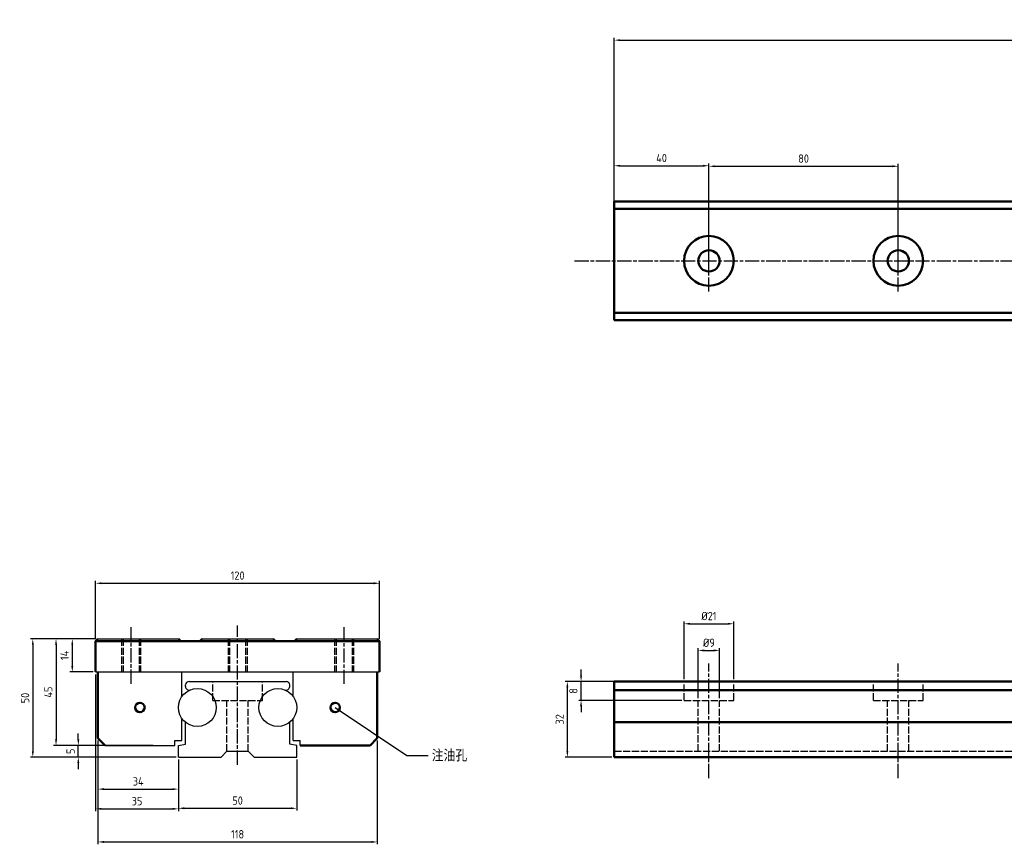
# Model space of a CAD drawing. Header units: millimetres. Extents: x 1641 to 2548, y 1640 to 2032.
# Tile 1 of 2: x 1641 to 2057, y 1683 to 2032. Entities that reach past the tile are written whole.
import ezdxf

# ---------------------------------------------------------------- set-up
doc = ezdxf.new("R2010")
doc.units = ezdxf.units.MM
for name, pattern in [('AM_ISO02W050', [7.5, 6, -1.5]), ('AM_ISO02W050x2', [3.75, 3, -0.75]), ('AM_ISO08W050', [18, 12, -1.5, 3, -1.5]), ('AM_ISO08W050x2', [9, 6, -0.75, 1.5, -0.75])]:
    doc.linetypes.add(name, pattern=pattern)
for name, color, linetype, lineweight in [('AM_0', 7, 'Continuous', 50), ('AM_3', 6, 'AM_ISO02W050', 25), ('AM_4', 3, 'Continuous', 25), ('AM_5', 3, 'Continuous', 25), ('AM_7', 4, 'AM_ISO08W050', 25)]:
    doc.layers.add(name, color=color, linetype=linetype, lineweight=lineweight)
doc.styles.get("Standard").update_dxf_attribs({"font": 'ISOCP.SHX', "bigfont": 'CHINESET.SHX'})
doc.dimstyles.new('AM_ISO', dxfattribs={"dimtxt": 3.5, "dimasz": 2.5, "dimexe": 1, "dimexo": 1, "dimgap": 1.5, "dimtad": 1, "dimdsep": 46, "dimtxsty": 'Standard', "dimcen": 0, "dimclrd": 256, "dimclre": 256, "dimclrt": 2, "dimadec": 0, "dimazin": 2, "dimtp": 0.1, "dimtm": 0.1, "dimtfac": 0.71, "dimtdec": 3, "dimtmove": 0, "dimatfit": 3, "dimfxl": 0, "dimlwd": -1, "dimlwe": -1, "dimarcsym": 0})
doc.dimstyles.new('AM_ISO$7', dxfattribs={"dimtxt": 5, "dimasz": 2.5, "dimexe": 1, "dimexo": 1, "dimgap": 1.5, "dimtad": 1, "dimdsep": 46, "dimtxsty": 'Standard', "dimcen": 0, "dimclrd": 256, "dimclre": 256, "dimclrt": 2, "dimadec": 0, "dimazin": 2, "dimtp": 0.1, "dimtm": 0.1, "dimtfac": 0.71, "dimtdec": 3, "dimtmove": 0, "dimatfit": 3, "dimfxl": 0, "dimlwd": -1, "dimlwe": -1, "dimarcsym": 0})

# ---------------------------------------------------------------- blocks, each defined once
blk = doc.blocks.new('*D2')
at = {"layer": 'AM_5'}
for p, q in [((1708.19, 1719.22), (1708.19, 1697.66)), ((1758.19, 1719.22), (1758.19, 1697.66)), ((1710.69, 1698.66), (1755.69, 1698.66))]:
    blk.add_line(p, q, dxfattribs=at)
for points in [[(1710.69, 1699.07), (1710.69, 1698.24), (1708.19, 1698.66)], [(1755.69, 1699.07), (1755.69, 1698.24), (1758.19, 1698.66)]]:
    blk.add_solid(points, dxfattribs=at)
at = {"layer": 'Defpoints', "color": 0}
for p in [(1708.19, 1720.22), (1758.19, 1720.22), (1758.19, 1698.66)]:
    blk.add_point(p, dxfattribs=at)
at = {"layer": 'AM_5', "color": 2, "insert": (1733.19, 1701.91), "char_height": 3.5, "attachment_point": 5}
blk.add_mtext('50', dxfattribs=at)
blk = doc.blocks.new('*D4')
at = {"layer": 'AM_5'}
for p, q in [((1892.31, 1955.86), (1892.31, 2024.06)), ((1894.81, 2023.06), (2529.81, 2023.06)), ((2532.31, 1955.86), (2532.31, 2024.06))]:
    blk.add_line(p, q, dxfattribs=at)
for points in [[(1894.81, 2023.47), (1894.81, 2022.64), (1892.31, 2023.06)], [(2529.81, 2023.47), (2529.81, 2022.64), (2532.31, 2023.06)]]:
    blk.add_solid(points, dxfattribs=at)
at = {"layer": 'Defpoints', "color": 0}
for p in [(2532.31, 2023.06), (1892.31, 1954.86), (2532.31, 1954.86)]:
    blk.add_point(p, dxfattribs=at)
at = {"layer": 'AM_5', "color": 2, "insert": (2165.28, 2026.48), "char_height": 3.5, "attachment_point": 5}
blk.add_mtext('640 (max4000mm)', dxfattribs=at)
blk = doc.blocks.new('*D5')
at = {"layer": 'AM_5'}
for p, q in [((1892.31, 1930.86), (1892.31, 1971.02)), ((1894.81, 1970.02), (1929.81, 1970.02)), ((1932.31, 1930.86), (1932.31, 1971.02))]:
    blk.add_line(p, q, dxfattribs=at)
for points in [[(1894.81, 1970.43), (1894.81, 1969.6), (1892.31, 1970.02)], [(1929.81, 1970.43), (1929.81, 1969.6), (1932.31, 1970.02)]]:
    blk.add_solid(points, dxfattribs=at)
at = {"layer": 'Defpoints', "color": 0}
for p in [(1932.31, 1970.02), (1892.31, 1929.86), (1932.31, 1929.86)]:
    blk.add_point(p, dxfattribs=at)
at = {"layer": 'AM_5', "color": 2, "insert": (1912.31, 1973.27), "char_height": 3.5, "attachment_point": 5}
blk.add_mtext('40', dxfattribs=at)
blk = doc.blocks.new('*D6')
at = {"layer": 'AM_5'}
for p, q in [((1932.31, 1930.86), (1932.31, 1970.8)), ((1934.81, 1969.8), (2009.81, 1969.8)), ((2012.31, 1930.86), (2012.31, 1970.8))]:
    blk.add_line(p, q, dxfattribs=at)
for points in [[(1934.81, 1970.21), (1934.81, 1969.38), (1932.31, 1969.8)], [(2009.81, 1970.21), (2009.81, 1969.38), (2012.31, 1969.8)]]:
    blk.add_solid(points, dxfattribs=at)
at = {"layer": 'Defpoints', "color": 0}
for p in [(2012.31, 1969.8), (1932.31, 1929.86), (2012.31, 1929.86)]:
    blk.add_point(p, dxfattribs=at)
at = {"layer": 'AM_5', "color": 2, "insert": (1972.31, 1973.05), "char_height": 3.5, "attachment_point": 5}
blk.add_mtext('80', dxfattribs=at)
blk = doc.blocks.new('*D7')
at = {"layer": 'AM_5'}
for p, q in [((1927.81, 1745.22), (1927.81, 1766.31)), ((1930.31, 1765.31), (1934.31, 1765.31)), ((1936.81, 1745.22), (1936.81, 1766.31))]:
    blk.add_line(p, q, dxfattribs=at)
for points in [[(1930.31, 1765.73), (1930.31, 1764.89), (1927.81, 1765.31)], [(1934.31, 1765.73), (1934.31, 1764.89), (1936.81, 1765.31)]]:
    blk.add_solid(points, dxfattribs=at)
at = {"layer": 'Defpoints', "color": 0}
for p in [(1936.81, 1765.31), (1927.81, 1744.22), (1936.81, 1744.22)]:
    blk.add_point(p, dxfattribs=at)
at = {"layer": 'AM_5', "color": 2, "insert": (1932.31, 1768.56), "char_height": 3.5, "attachment_point": 5}
blk.add_mtext('%%c9', dxfattribs=at)
blk = doc.blocks.new('*D8')
at = {"layer": 'AM_5'}
for p, q in [((1921.81, 1753.22), (1921.81, 1777.58)), ((1924.31, 1776.58), (1940.31, 1776.58)), ((1942.81, 1753.22), (1942.81, 1777.58))]:
    blk.add_line(p, q, dxfattribs=at)
for points in [[(1924.31, 1776.99), (1924.31, 1776.16), (1921.81, 1776.58)], [(1940.31, 1776.99), (1940.31, 1776.16), (1942.81, 1776.58)]]:
    blk.add_solid(points, dxfattribs=at)
at = {"layer": 'Defpoints', "color": 0}
for p in [(1942.81, 1776.58), (1921.81, 1752.22), (1942.81, 1752.22)]:
    blk.add_point(p, dxfattribs=at)
at = {"layer": 'AM_5', "color": 2, "insert": (1932.31, 1779.83), "char_height": 3.5, "attachment_point": 5}
blk.add_mtext('%%c21', dxfattribs=at)
blk = doc.blocks.new('*D9')
at = {"layer": 'AM_5'}
for p, q in [((1878.3, 1754.72), (1878.3, 1757.22)), ((1920.81, 1752.22), (1877.3, 1752.22)), ((1878.3, 1744.22), (1878.3, 1752.22)), ((1920.81, 1744.22), (1877.3, 1744.22)), ((1878.3, 1741.72), (1878.3, 1739.22))]:
    blk.add_line(p, q, dxfattribs=at)
for points in [[(1877.88, 1754.72), (1878.71, 1754.72), (1878.3, 1752.22)], [(1877.88, 1741.72), (1878.71, 1741.72), (1878.3, 1744.22)]]:
    blk.add_solid(points, dxfattribs=at)
at = {"layer": 'Defpoints', "color": 0}
for p in [(1878.3, 1752.22), (1921.81, 1752.22), (1921.81, 1744.22)]:
    blk.add_point(p, dxfattribs=at)
at = {"layer": 'AM_5', "color": 2, "insert": (1875.05, 1748.22), "char_height": 3.5, "attachment_point": 5, "rotation": 90}
blk.add_mtext('8', dxfattribs=at)
blk = doc.blocks.new('*D10')
at = {"layer": 'AM_5'}
for p, q in [((1891.31, 1752.22), (1871.51, 1752.22)), ((1872.51, 1722.72), (1872.51, 1749.72)), ((1891.31, 1720.22), (1871.51, 1720.22))]:
    blk.add_line(p, q, dxfattribs=at)
for points in [[(1872.09, 1749.72), (1872.92, 1749.72), (1872.51, 1752.22)], [(1872.09, 1722.72), (1872.92, 1722.72), (1872.51, 1720.22)]]:
    blk.add_solid(points, dxfattribs=at)
at = {"layer": 'Defpoints', "color": 0}
for p in [(1872.51, 1752.22), (1892.31, 1752.22), (1892.31, 1720.22)]:
    blk.add_point(p, dxfattribs=at)
at = {"layer": 'AM_5', "color": 2, "insert": (1869.26, 1736.22), "char_height": 3.5, "attachment_point": 5, "rotation": 90}
blk.add_mtext('32', dxfattribs=at)
blk = doc.blocks.new('*D27')
at = {"layer": 'AM_4'}
for p, q in [((1673.19, 1770.22), (1645.68, 1770.22)), ((1646.68, 1767.72), (1646.68, 1722.72)), ((1707.19, 1720.22), (1645.68, 1720.22))]:
    blk.add_line(p, q, dxfattribs=at)
for points in [[(1646.26, 1767.72), (1647.09, 1767.72), (1646.68, 1770.22)], [(1646.26, 1722.72), (1647.09, 1722.72), (1646.68, 1720.22)]]:
    blk.add_solid(points, dxfattribs=at)
at = {"layer": 'Defpoints', "color": 0}
for p in [(1674.19, 1770.22), (1646.68, 1720.22), (1708.19, 1720.22)]:
    blk.add_point(p, dxfattribs=at)
at = {"layer": 'AM_4', "color": 2, "insert": (1643.43, 1745.22), "char_height": 3.5, "attachment_point": 5, "rotation": 90}
blk.add_mtext('50', dxfattribs=at)
blk = doc.blocks.new('*D28')
at = {"layer": 'AM_4'}
for p, q in [((1673.19, 1770.22), (1662.35, 1770.22)), ((1663.35, 1767.72), (1663.35, 1758.72)), ((1672.19, 1756.22), (1662.35, 1756.22))]:
    blk.add_line(p, q, dxfattribs=at)
for points in [[(1662.93, 1767.72), (1663.76, 1767.72), (1663.35, 1770.22)], [(1662.93, 1758.72), (1663.76, 1758.72), (1663.35, 1756.22)]]:
    blk.add_solid(points, dxfattribs=at)
at = {"layer": 'Defpoints', "color": 0}
for p in [(1674.19, 1770.22), (1663.35, 1756.22), (1673.19, 1756.22)]:
    blk.add_point(p, dxfattribs=at)
at = {"layer": 'AM_4', "color": 2, "insert": (1660.1, 1763.22), "char_height": 3.5, "attachment_point": 5, "rotation": 90}
blk.add_mtext('14', dxfattribs=at)
blk = doc.blocks.new('*D29')
at = {"layer": 'AM_4'}
for p, q in [((1673.19, 1770.22), (1655.48, 1770.22)), ((1656.48, 1767.72), (1656.48, 1727.72)), ((1676.19, 1725.22), (1655.48, 1725.22))]:
    blk.add_line(p, q, dxfattribs=at)
for points in [[(1656.07, 1767.72), (1656.9, 1767.72), (1656.48, 1770.22)], [(1656.07, 1727.72), (1656.9, 1727.72), (1656.48, 1725.22)]]:
    blk.add_solid(points, dxfattribs=at)
at = {"layer": 'Defpoints', "color": 0}
for p in [(1674.19, 1770.22), (1656.48, 1725.22), (1677.19, 1725.22)]:
    blk.add_point(p, dxfattribs=at)
at = {"layer": 'AM_4', "color": 2, "insert": (1653.23, 1747.72), "char_height": 3.5, "attachment_point": 5, "rotation": 90}
blk.add_mtext('45', dxfattribs=at)
blk = doc.blocks.new('*D30')
at = {"layer": 'AM_4'}
for p, q in [((1673.19, 1755.22), (1673.19, 1697.41)), ((1708.19, 1719.22), (1708.19, 1697.41)), ((1675.69, 1698.41), (1705.69, 1698.41))]:
    blk.add_line(p, q, dxfattribs=at)
for points in [[(1675.69, 1698.83), (1675.69, 1698), (1673.19, 1698.41)], [(1705.69, 1698.83), (1705.69, 1698), (1708.19, 1698.41)]]:
    blk.add_solid(points, dxfattribs=at)
at = {"layer": 'Defpoints', "color": 0}
for p in [(1673.19, 1756.22), (1708.19, 1720.22), (1708.19, 1698.41)]:
    blk.add_point(p, dxfattribs=at)
at = {"layer": 'AM_4', "color": 2, "insert": (1690.69, 1701.66), "char_height": 3.5, "attachment_point": 5}
blk.add_mtext('35', dxfattribs=at)
blk = doc.blocks.new('*D31')
at = {"layer": 'AM_4'}
for p, q in [((1674.19, 1727.22), (1674.19, 1705.75)), ((1708.19, 1719.22), (1708.19, 1705.75)), ((1676.69, 1706.75), (1705.69, 1706.75))]:
    blk.add_line(p, q, dxfattribs=at)
for points in [[(1676.69, 1707.16), (1676.69, 1706.33), (1674.19, 1706.75)], [(1705.69, 1707.16), (1705.69, 1706.33), (1708.19, 1706.75)]]:
    blk.add_solid(points, dxfattribs=at)
at = {"layer": 'Defpoints', "color": 0}
for p in [(1674.19, 1728.22), (1708.19, 1720.22), (1708.19, 1706.75)]:
    blk.add_point(p, dxfattribs=at)
at = {"layer": 'AM_4', "color": 2, "insert": (1691.19, 1710), "char_height": 3.5, "attachment_point": 5}
blk.add_mtext('34', dxfattribs=at)
blk = doc.blocks.new('*D32')
at = {"layer": 'AM_4'}
for p, q in [((1674.19, 1727.22), (1674.19, 1683.44)), ((1792.19, 1727.22), (1792.19, 1683.44)), ((1676.69, 1684.44), (1789.69, 1684.44))]:
    blk.add_line(p, q, dxfattribs=at)
for points in [[(1676.69, 1684.86), (1676.69, 1684.03), (1674.19, 1684.44)], [(1789.69, 1684.86), (1789.69, 1684.03), (1792.19, 1684.44)]]:
    blk.add_solid(points, dxfattribs=at)
at = {"layer": 'Defpoints', "color": 0}
for p in [(1674.19, 1728.22), (1792.19, 1728.22), (1792.19, 1684.44)]:
    blk.add_point(p, dxfattribs=at)
at = {"layer": 'AM_4', "color": 2, "insert": (1733.19, 1687.69), "char_height": 3.5, "attachment_point": 5}
blk.add_mtext('118', dxfattribs=at)
blk = doc.blocks.new('*D33')
at = {"layer": 'AM_4'}
for p, q in [((1673.19, 1770.22), (1673.19, 1794.68)), ((1675.69, 1793.68), (1790.69, 1793.68)), ((1793.19, 1770.22), (1793.19, 1794.68))]:
    blk.add_line(p, q, dxfattribs=at)
for points in [[(1675.69, 1794.1), (1675.69, 1793.27), (1673.19, 1793.68)], [(1790.69, 1794.1), (1790.69, 1793.27), (1793.19, 1793.68)]]:
    blk.add_solid(points, dxfattribs=at)
at = {"layer": 'Defpoints', "color": 0}
for p in [(1793.19, 1793.68), (1673.19, 1769.22), (1793.19, 1769.22)]:
    blk.add_point(p, dxfattribs=at)
at = {"layer": 'AM_4', "color": 2, "insert": (1733.19, 1796.93), "char_height": 3.5, "attachment_point": 5}
blk.add_mtext('120', dxfattribs=at)
blk = doc.blocks.new('*D37')
at = {"layer": 'AM_4'}
for p, q in [((1665.9, 1727.72), (1665.9, 1730.22)), ((1697.58, 1725.22), (1664.9, 1725.22)), ((1665.9, 1720.22), (1665.9, 1725.22)), ((1707.19, 1720.22), (1664.9, 1720.22)), ((1665.9, 1717.72), (1665.9, 1715.22))]:
    blk.add_line(p, q, dxfattribs=at)
for points in [[(1665.48, 1727.72), (1666.32, 1727.72), (1665.9, 1725.22)], [(1665.48, 1717.72), (1666.32, 1717.72), (1665.9, 1720.22)]]:
    blk.add_solid(points, dxfattribs=at)
at = {"layer": 'Defpoints', "color": 0}
for p in [(1665.9, 1725.22), (1698.58, 1725.22), (1708.19, 1720.22)]:
    blk.add_point(p, dxfattribs=at)
at = {"layer": 'AM_4', "color": 2, "insert": (1662.65, 1722.72), "char_height": 3.5, "attachment_point": 5, "rotation": 90}
blk.add_mtext('5', dxfattribs=at)

msp = doc.modelspace()

# ---------------------------------------------------------------- linework, layer by layer
for p, q in [((1674.19, 1770.225), (1708.19, 1770.225)), ((1709.19, 1769.225), (1717.19, 1769.225)), ((1718.19, 1770.225), (1748.19, 1770.225)), ((1749.19, 1769.225), (1757.19, 1769.225)), ((1758.19, 1770.225), (1792.19, 1770.225)), ((1673.19, 1756.225), (1793.19, 1756.225)), ((1709.69, 1745.889), (1709.69, 1756.225)), ((1756.69, 1745.889), (1756.69, 1756.225)), ((1712.69, 1752.225), (1753.69, 1752.225)), ((1711.19, 1750.057), (1711.19, 1750.725)), ((1755.19, 1750.057), (1755.19, 1750.725)), ((1709.69, 1727.225), (1709.69, 1736.561)), ((1711.19, 1725.754), (1711.19, 1734.98)), ((1755.19, 1725.754), (1755.19, 1734.98)), ((1756.69, 1727.225), (1756.69, 1736.561)), ((1706.69, 1725.225), (1706.69, 1727.225)), ((1706.69, 1727.225), (1709.69, 1727.225)), ((1756.69, 1727.225), (1759.69, 1727.225)), ((1759.69, 1725.225), (1759.69, 1727.225)), ((1677.19, 1725.225), (1706.69, 1725.225)), ((1708.19, 1725.225), (1711.19, 1725.754)), ((1708.19, 1720.225), (1708.19, 1725.225)), ((1726.19, 1720.225), (1728.69, 1722.725)), ((1728.69, 1722.725), (1737.69, 1722.725)), ((1740.19, 1720.225), (1737.69, 1722.725)), ((1758.19, 1725.225), (1755.19, 1725.754)), ((1758.19, 1720.225), (1758.19, 1725.225)), ((1708.19, 1720.225), (1726.19, 1720.225)), ((1740.19, 1720.225), (1758.19, 1720.225))]:
    msp.add_line(p, q)
for centre in [(1716.19, 1741.225), (1750.19, 1741.225)]:
    msp.add_circle(centre, 8)
for centre, start, end in [((1712.69, 1750.725), 90, 180), ((1753.69, 1750.725), 0, 90), ((1712.69, 1750.057), 180, 291.61827), ((1753.69, 1750.057), 248.38173, 360)]:
    msp.add_arc(centre, 1.5, start, end)
at = {"layer": 'AM_0'}
for p, q in [((1892.312, 1904.857), (1892.312, 1954.857)), ((1892.312, 1954.857), (2137.312, 1954.857)), ((1892.312, 1951.857), (2137.312, 1951.857)), ((1892.312, 1907.857), (2137.312, 1907.857)), ((1892.312, 1904.857), (2137.312, 1904.857)), ((1673.19, 1769.225), (1674.19, 1770.225)), ((1673.19, 1756.225), (1673.19, 1769.225)), ((1673.19, 1769.225), (1793.19, 1769.225)), ((1708.19, 1770.225), (1708.19, 1770.225)), ((1708.19, 1770.225), (1709.19, 1769.225)), ((1717.19, 1769.225), (1718.19, 1770.225)), ((1718.19, 1770.225), (1718.19, 1770.225)), ((1748.19, 1770.225), (1748.19, 1770.225)), ((1748.19, 1770.225), (1749.19, 1769.225)), ((1757.19, 1769.225), (1758.19, 1770.225)), ((1758.19, 1770.225), (1758.19, 1770.225)), ((1793.19, 1769.225), (1792.19, 1770.225)), ((1793.19, 1756.225), (1793.19, 1769.225)), ((1674.19, 1728.225), (1674.19, 1756.225)), ((1792.19, 1728.225), (1792.19, 1756.225)), ((1892.312, 1752.225), (2137.312, 1752.225)), ((1892.312, 1752.225), (1892.312, 1720.225)), ((1892.312, 1748.557), (2137.312, 1748.557)), ((1892.312, 1734.98), (2137.312, 1734.98)), ((1674.19, 1728.225), (1677.19, 1725.225)), ((1789.19, 1725.225), (1792.19, 1728.225)), ((1789.19, 1725.225), (1759.69, 1725.225)), ((1892.312, 1720.225), (2532.312, 1720.225))]:
    msp.add_line(p, q, dxfattribs=at)
for centre, radius in [((1932.312, 1929.857), 10.5), ((2012.312, 1929.857), 10.5), ((1932.312, 1929.857), 4.5), ((2012.312, 1929.857), 4.5), ((1691.94, 1741.225), 2), ((1774.44, 1741.225), 2)]:
    msp.add_circle(centre, radius, dxfattribs=at)
at = {"layer": 'AM_3', "linetype": 'AM_ISO02W050x2'}
for p, q in [((1684.19, 1770.225), (1684.19, 1756.225)), ((1684.815, 1770.225), (1684.815, 1756.225)), ((1691.565, 1770.225), (1691.565, 1756.225)), ((1692.19, 1770.225), (1692.19, 1756.225)), ((1729.19, 1770.225), (1729.19, 1756.225)), ((1729.815, 1770.225), (1729.815, 1756.225)), ((1736.565, 1770.225), (1736.565, 1756.225)), ((1737.19, 1770.225), (1737.19, 1756.225)), ((1774.19, 1770.225), (1774.19, 1756.225)), ((1774.815, 1770.225), (1774.815, 1756.225)), ((1781.565, 1770.225), (1781.565, 1756.225)), ((1782.19, 1770.225), (1782.19, 1756.225)), ((1722.69, 1744.225), (1722.69, 1752.225)), ((1743.69, 1744.225), (1743.69, 1752.225)), ((1921.812, 1744.225), (1921.812, 1752.225)), ((1942.812, 1744.225), (1942.812, 1752.225)), ((2001.812, 1744.225), (2001.812, 1752.225)), ((2022.812, 1744.225), (2022.812, 1752.225)), ((1722.69, 1744.225), (1743.69, 1744.225)), ((1728.69, 1722.725), (1728.69, 1744.225)), ((1737.69, 1722.725), (1737.69, 1744.225)), ((1921.812, 1744.225), (1942.812, 1744.225)), ((1927.812, 1722.725), (1927.812, 1744.225)), ((1936.812, 1722.725), (1936.812, 1744.225)), ((2001.812, 1744.225), (2022.812, 1744.225)), ((2007.812, 1722.725), (2007.812, 1744.225)), ((2016.812, 1722.725), (2016.812, 1744.225)), ((1892.312, 1722.725), (2532.312, 1722.725))]:
    msp.add_line(p, q, dxfattribs=at)
at = {"layer": 'AM_7', "linetype": 'AM_ISO08W050x2'}
for p, q in [((1932.312, 1916.857), (1932.312, 1942.857)), ((2012.312, 1916.857), (2012.312, 1942.857)), ((1875.566, 1929.857), (2547.771, 1929.857)), ((1688.19, 1751.216), (1688.19, 1775.877)), ((1733.19, 1717.027), (1733.19, 1775.877)), ((1778.19, 1751.176), (1778.19, 1775.877)), ((1932.312, 1711.365), (1932.312, 1759.797)), ((2012.312, 1711.365), (2012.312, 1759.797))]:
    msp.add_line(p, q, dxfattribs=at)

# ---------------------------------------------------------------- texts
at = {"layer": 'AM_4', "color": 2, "insert": (1815.207, 1723.403), "char_height": 5, "attachment_point": 1}
msp.add_mtext('注油孔', dxfattribs=at)

# ---------------------------------------------------------------- dimensions: what is measured, and where the dimension line sits
at = {"layer": 'AM_4'}
for base, p1, p2, picture, middle in [((1793.19, 1793.684), (1673.19, 1769.225), (1793.19, 1769.225), '*D33', (1733.19, 1796.934)), ((1708.19, 1706.745), (1674.19, 1728.225), (1708.19, 1720.225), '*D31', (1691.19, 1709.995)), ((1792.19, 1684.444), (1674.19, 1728.225), (1792.19, 1728.225), '*D32', (1733.19, 1687.694))]:
    dim = msp.add_linear_dim(base=base, p1=p1, p2=p2, dimstyle='AM_ISO', dxfattribs=at)
    dim.commit()
    dim.dimension.update_dxf_attribs({"geometry": picture, "text_midpoint": middle})
dim = msp.add_linear_dim(base=(1646.678, 1720.225), p1=(1674.19, 1770.225), p2=(1708.19, 1720.225), angle=90, dimstyle='AM_ISO', dxfattribs=at)
dim.commit()
dim.dimension.update_dxf_attribs({"geometry": '*D27', "text_midpoint": (1646.678, 1745.225), "dimtype": 160})
for base, p1, p2, picture, middle in [((1656.483, 1725.225), (1674.19, 1770.225), (1677.19, 1725.225), '*D29', (1653.233, 1747.725)), ((1663.347, 1756.225), (1674.19, 1770.225), (1673.19, 1756.225), '*D28', (1660.097, 1763.225)), ((1665.9, 1725.225), (1708.19, 1720.225), (1698.577, 1725.225), '*D37', (1662.65, 1722.725))]:
    dim = msp.add_linear_dim(base=base, p1=p1, p2=p2, angle=90, dimstyle='AM_ISO', dxfattribs=at)
    dim.commit()
    dim.dimension.update_dxf_attribs({"geometry": picture, "text_midpoint": middle})
dim = msp.add_linear_dim(base=(1708.19, 1698.413), p1=(1673.19, 1756.225), p2=(1708.19, 1720.225), dimstyle='AM_ISO', dxfattribs=at)
dim.commit()
dim.dimension.update_dxf_attribs({"geometry": '*D30', "text_midpoint": (1690.69, 1698.413), "dimtype": 160})
at = {"layer": 'AM_5'}
dim = msp.add_linear_dim(base=(2532.312, 2023.055), p1=(1892.312, 1954.857), p2=(2532.312, 1954.857), text='<> (max4000mm)', dimstyle='AM_ISO', dxfattribs=at)
dim.commit()
dim.dimension.update_dxf_attribs({"geometry": '*D4', "text_midpoint": (2165.282, 2023.055), "dimtype": 160})
for base, p1, p2, picture, middle in [((1932.312, 1970.017), (1892.312, 1929.857), (1932.312, 1929.857), '*D5', (1912.312, 1973.267)), ((2012.312, 1969.797), (1932.312, 1929.857), (2012.312, 1929.857), '*D6', (1972.312, 1973.047))]:
    dim = msp.add_linear_dim(base=base, p1=p1, p2=p2, dimstyle='AM_ISO', dxfattribs=at)
    dim.commit()
    dim.dimension.update_dxf_attribs({"geometry": picture, "text_midpoint": middle})
for base, p1, p2, picture, middle in [((1942.812, 1776.576), (1921.812, 1752.225), (1942.812, 1752.225), '*D8', (1932.312, 1779.826)), ((1936.812, 1765.311), (1927.812, 1744.225), (1936.812, 1744.225), '*D7', (1932.312, 1768.561))]:
    dim = msp.add_linear_dim(base=base, p1=p1, p2=p2, text='%%c<>', dimstyle='AM_ISO', dxfattribs=at)
    dim.commit()
    dim.dimension.update_dxf_attribs({"geometry": picture, "text_midpoint": middle})
for base, p1, p2, picture, middle in [((1878.296, 1752.225), (1921.812, 1744.225), (1921.812, 1752.225), '*D9', (1875.046, 1748.225)), ((1872.505, 1752.225), (1892.312, 1720.225), (1892.312, 1752.225), '*D10', (1869.255, 1736.225))]:
    dim = msp.add_linear_dim(base=base, p1=p1, p2=p2, angle=90, dimstyle='AM_ISO', dxfattribs=at)
    dim.commit()
    dim.dimension.update_dxf_attribs({"geometry": picture, "text_midpoint": middle})
dim = msp.add_linear_dim(base=(1758.19, 1698.658), p1=(1708.19, 1720.225), p2=(1758.19, 1720.225), dimstyle='AM_ISO', dxfattribs=at)
dim.commit()
dim.dimension.update_dxf_attribs({"geometry": '*D2', "text_midpoint": (1733.19, 1698.658), "dimtype": 160})

# ---------------------------------------------------------------- leaders
at = {"layer": 'AM_4', "annotation_type": 0, "has_hookline": 1, "hookline_direction": 0, "text_width": 14.688}
msp.add_leader([(1774.44, 1741.225), (1804.636, 1720.903), (1813.707, 1720.903)], dimstyle='AM_ISO$7', override={"dimgap": 1.5, "dimtad": 0}, dxfattribs=at)

doc.saveas('drawing.dxf')
